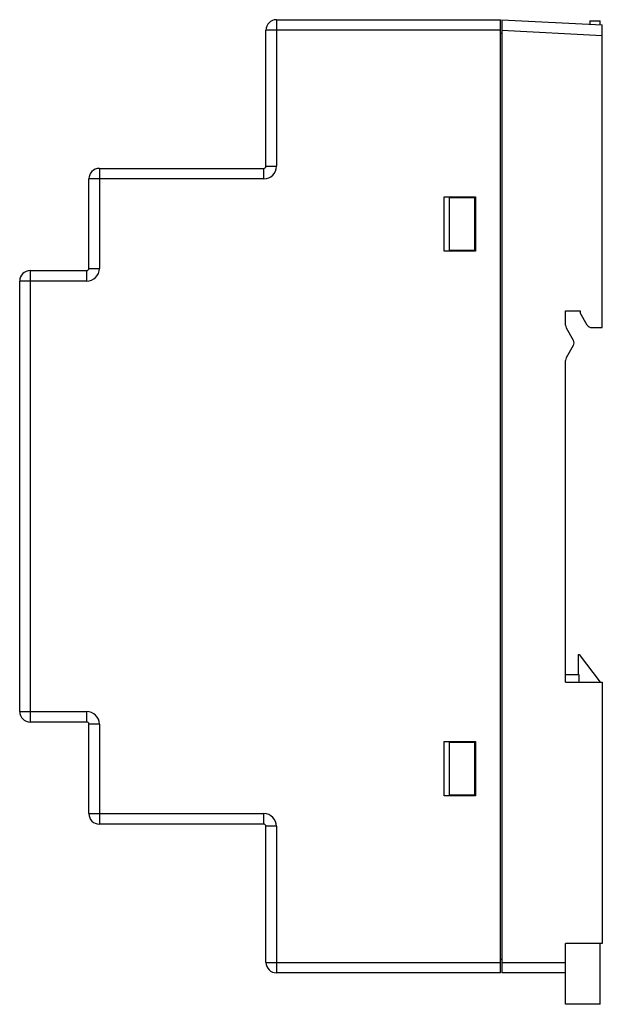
# Model space of a CAD drawing. Header units: millimetres. Extents: x 12.7 to 68.3, y 9.3 to 103.3.
import ezdxf

# ---------------------------------------------------------------- set-up
doc = ezdxf.new("R2010")
doc.units = ezdxf.units.MM
doc.header["$LTSCALE"] = 7.340311
doc.layers.get('0').update_dxf_attribs({"linetype": 'CONTINUOUS'})

msp = doc.modelspace()

# ---------------------------------------------------------------- linework, layer by layer
at = {"color": 7}
for p, q in [((37.2, 103.304), (37.2, 89.304)), ((37.2, 103.304), (58.6, 103.304)), ((58.6, 12.304), (58.6, 103.304)), ((58.7, 103.304), (58.7, 12.304)), ((58.7, 103.304), (68.3, 102.8)), ((67.1, 103.204), (67.1, 102.863)), ((67.1, 103.204), (68.1, 103.204)), ((68.1, 102.811), (68.1, 103.204)), ((68.3, 73.904), (68.3, 102.8)), ((36.2, 89.304), (36.2, 102.304)), ((58.6, 102.304), (36.2, 102.304)), ((58.6, 102.004), (58.7, 102.004)), ((58.7, 102.302), (68.3, 101.799)), ((36.2, 89.304), (37.2, 89.304)), ((20.3, 89.104), (20.3, 79.554)), ((20.3, 89.104), (36, 89.104)), ((36, 88.104), (36, 89.104)), ((19.3, 79.554), (19.3, 88.104)), ((36, 88.104), (19.3, 88.104)), ((53.2, 81.204), (53.2, 86.404)), ((53.2, 86.404), (56.2, 86.404)), ((53.693, 86.304), (53.693, 81.304)), ((56.2, 86.304), (53.693, 86.304)), ((56.1, 86.304), (56.1, 81.304)), ((56.2, 86.404), (56.2, 81.204)), ((56.2, 81.204), (53.2, 81.204)), ((53.693, 81.304), (56.2, 81.304)), ((13.7, 79.354), (13.7, 36.254)), ((13.7, 79.354), (19.1, 79.354)), ((19.1, 78.354), (19.1, 79.354)), ((19.3, 79.554), (20.3, 79.554)), ((12.7, 37.254), (12.7, 78.354)), ((19.1, 78.354), (12.7, 78.354)), ((64.8, 75.504), (66.2, 75.504)), ((64.8, 74.135), (64.8, 75.504)), ((66.2, 75.504), (66.2, 75.304)), ((66.864, 74.154), (66.2, 75.304)), ((64.864, 73.889), (65.535, 72.699)), ((67.297, 73.904), (68.3, 73.904)), ((65.535, 72.208), (64.864, 71.018)), ((64.8, 40.054), (64.8, 70.772)), ((66, 42.704), (66.1, 42.704)), ((66, 42.704), (66, 40.744)), ((66.1, 42.704), (68.1, 40.054)), ((66.1, 40.744), (64.8, 40.744)), ((66.1, 40.054), (66.1, 40.744)), ((64.8, 40.054), (68.3, 40.054)), ((68.3, 40.054), (68.3, 15.104)), ((12.7, 37.254), (19.1, 37.254)), ((19.1, 36.254), (19.1, 37.254)), ((19.1, 36.254), (13.7, 36.254)), ((19.3, 27.504), (19.3, 36.054)), ((20.3, 36.054), (19.3, 36.054)), ((20.3, 36.054), (20.3, 26.504)), ((53.2, 34.404), (56.2, 34.404)), ((53.2, 29.204), (53.2, 34.404)), ((56.2, 34.304), (53.693, 34.304)), ((53.693, 34.304), (53.693, 29.304)), ((56.1, 34.304), (56.1, 29.304)), ((56.2, 34.404), (56.2, 29.204)), ((56.2, 29.204), (53.2, 29.204)), ((53.693, 29.304), (56.2, 29.304)), ((19.3, 27.504), (36, 27.504)), ((36, 26.504), (36, 27.504)), ((36, 26.504), (20.3, 26.504)), ((37.2, 26.304), (36.2, 26.304)), ((36.2, 13.304), (36.2, 26.304)), ((37.2, 26.304), (37.2, 12.304)), ((68.3, 15.104), (64.8, 15.104)), ((64.8, 9.304), (64.8, 15.104)), ((68.1, 9.304), (68.1, 15.104)), ((36.2, 13.304), (58.6, 13.304)), ((58.6, 13.604), (58.7, 13.604)), ((58.7, 13.304), (64.8, 13.304)), ((58.6, 12.304), (37.2, 12.304)), ((64.8, 12.304), (58.7, 12.304)), ((68.1, 9.304), (64.8, 9.304))]:
    msp.add_line(p, q, dxfattribs=at)
for centre, radius, start, end in [((37.2, 102.304), 1, 90, 180), ((36, 89.304), 1.2, 270, 360), ((36, 89.304), 0.2, 270, 360), ((20.3, 88.104), 1, 90, 180), ((13.7, 78.354), 1, 90, 180), ((19.1, 79.554), 1.2, 270, 360), ((19.1, 79.554), 0.2, 270, 360), ((65.3, 74.135), 0.5, 180, 209.41773), ((67.297, 74.404), 0.5, 210, 270), ((65.1, 72.454), 0.5, 330.58227, 29.41773), ((65.3, 70.772), 0.5, 150.58227, 180), ((13.7, 37.254), 1, 180, 270), ((19.1, 36.054), 1.2, 0, 90), ((19.1, 36.054), 0.2, 0, 90), ((20.3, 27.504), 1, 180, 270), ((36, 26.304), 1.2, 0, 90), ((36, 26.304), 0.2, 0, 90), ((37.2, 13.304), 1, 180, 270)]:
    msp.add_arc(centre, radius, start, end, dxfattribs=at)

doc.saveas('drawing.dxf')
